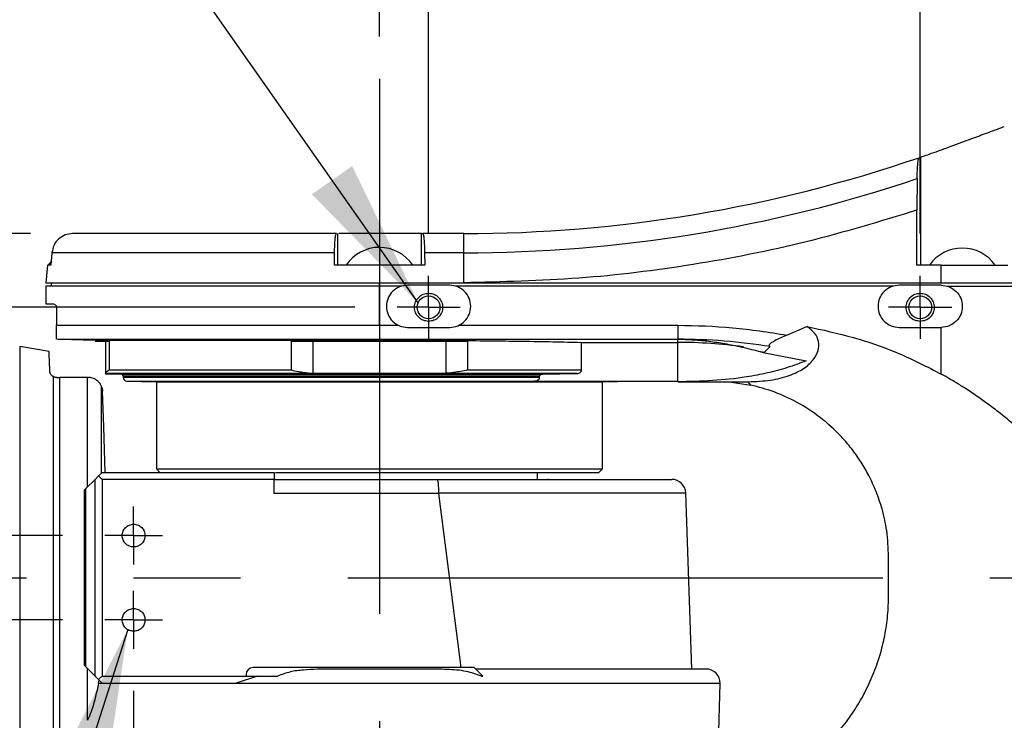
# Model space of a CAD drawing. Extents: x 0 to 841, y 0 to 594.
# Tile 61 of 142: x 205 to 228, y 521 to 537. Entities that reach past the tile are written whole.
import ezdxf

# ---------------------------------------------------------------- set-up
doc = ezdxf.new("R2010")
doc.units = 0
doc.linetypes.add('CENTERX2', pattern=[20.32, 12.7, -2.54, 2.54, -2.54])
doc.layers.get('0').update_dxf_attribs({"linetype": 'CONTINUOUS'})
doc.styles.add('SLDTEXTSTYLE0', font='TXT', dxfattribs={"width": 0.75})
doc.styles.add('SLDTEXTSTYLE3', font='TXT', dxfattribs={"width": 0.6875})
doc.dimstyles.new('SLDDIMSTYLE0', dxfattribs={"dimtxt": 3.5, "dimasz": 3.556, "dimexe": 0, "dimexo": 0.0625, "dimgap": 0.875, "dimtad": 1, "dimlfac": 6, "dimrnd": 1e-09, "dimzin": 12, "dimtxsty": 'SLDTEXTSTYLE0', "dimsah": 1, "dimcen": 0.09, "dimazin": 3, "dimtfac": 1, "dimtmove": 0, "dimatfit": 3, "dimtolj": 1, "dimtzin": 12})
doc.dimstyles.new('SLDDIMSTYLE1', dxfattribs={"dimtxt": 3.5, "dimasz": 3.556, "dimexe": 0, "dimexo": 0.0625, "dimgap": 0.875, "dimtad": 1, "dimdec": 1, "dimlfac": 6, "dimrnd": 1e-09, "dimzin": 12, "dimtxsty": 'SLDTEXTSTYLE0', "dimsah": 1, "dimcen": 0.09, "dimazin": 3, "dimtfac": 1, "dimtdec": 1, "dimtofl": 0, "dimtmove": 0, "dimatfit": 3, "dimtolj": 1, "dimtzin": 12})
doc.dimstyles.new('SLDDIMSTYLE17', dxfattribs={"dimtxt": 3.5, "dimasz": 3.556, "dimexe": 0, "dimexo": 0.0625, "dimgap": 0.875, "dimtad": 1, "dimlfac": 2.5, "dimrnd": 1e-09, "dimzin": 12, "dimtxsty": 'SLDTEXTSTYLE0', "dimblk1": 'NONE', "dimblk2": 'NONE', "dimsah": 1, "dimcen": 0, "dimazin": 3, "dimtol": 1, "dimtp": 0.012, "dimtfac": 1, "dimtdec": 3, "dimtmove": 0, "dimatfit": 3, "dimtolj": 1})
doc.dimstyles.new('SLDDIMSTYLE18', dxfattribs={"dimtxt": 3.5, "dimasz": 3.556, "dimexe": 0, "dimexo": 0.0625, "dimgap": 0.875, "dimtad": 1, "dimlfac": 2.5, "dimrnd": 1e-09, "dimzin": 12, "dimtxsty": 'SLDTEXTSTYLE0', "dimblk1": 'NONE', "dimblk2": 'NONE', "dimsah": 1, "dimcen": 0, "dimazin": 3, "dimtol": 1, "dimtp": 0.01, "dimtfac": 1, "dimtmove": 0, "dimatfit": 3, "dimtolj": 1})
doc.dimstyles.new('SLDDIMSTYLE2', dxfattribs={"dimtxt": 3.5, "dimasz": 3.556, "dimexe": 0, "dimexo": 0.0625, "dimgap": 0.875, "dimtad": 1, "dimlfac": 6, "dimrnd": 1e-09, "dimzin": 12, "dimtxsty": 'SLDTEXTSTYLE0', "dimsah": 1, "dimcen": 0.09, "dimazin": 3, "dimtfac": 1, "dimtofl": 0, "dimtmove": 0, "dimatfit": 3, "dimtolj": 1, "dimtzin": 12})
doc.dimstyles.new('SLDDIMSTYLE8', dxfattribs={"dimtxt": 0, "dimasz": 3.556, "dimexe": 0, "dimexo": 0.0625, "dimgap": 0, "dimtad": 0, "dimtih": 1, "dimtoh": 1, "dimdec": 0, "dimrnd": 1e-09, "dimzin": 0, "dimtxsty": 'STANDARD', "dimsah": 1, "dimcen": 0.09, "dimazin": 3, "dimtfac": 3.556, "dimtdec": 0, "dimtofl": 0, "dimtmove": 0, "dimatfit": 3, "dimtolj": 1, "dimtzin": 0})

# ---------------------------------------------------------------- blocks, each defined once
blk = doc.blocks.new('_D_30')
at = {"color": 7, "linetype": 'CONTINUOUS'}
for p, q in [((194.289, 524.919), (194.289, 535.426)), ((205.784, 524.919), (193.289, 524.919)), ((194.289, 523.919), (194.289, 524.919)), ((194.289, 523.919), (194.289, 517.569))]:
    blk.add_line(p, q, dxfattribs=at)
for points in [[(194.289, 524.919), (194.67, 528.475), (193.908, 528.475)], [(194.289, 523.919), (193.908, 520.363), (194.67, 520.363)]]:
    blk.add_solid(points, dxfattribs=at)
at = {"color": 7, "linetype": 'CONTINUOUS', "insert": (189.777, 532.839, 0.017), "char_height": 3.5, "attachment_point": 1, "rotation": 90, "style": 'SLDTEXTSTYLE0'}
blk.add_mtext('6', dxfattribs=at)
blk = doc.blocks.new('_D_31')
at = {"color": 7, "linetype": 'CONTINUOUS'}
for p, q in [((185.346, 530.336), (185.346, 541.691)), ((212.721, 530.336), (184.346, 530.336)), ((185.346, 523.919), (185.346, 530.336)), ((191.231, 523.919), (184.346, 523.919))]:
    blk.add_line(p, q, dxfattribs=at)
for points in [[(185.346, 530.336), (184.965, 526.78), (185.727, 526.78)], [(185.346, 523.919), (185.727, 527.475), (184.965, 527.475)]]:
    blk.add_solid(points, dxfattribs=at)
at = {"color": 7, "linetype": 'CONTINUOUS', "insert": (180.835, 532.639, 0.017), "char_height": 3.5, "attachment_point": 1, "rotation": 90, "style": 'SLDTEXTSTYLE0'}
blk.add_mtext('38.5', dxfattribs=at)
blk = doc.blocks.new('_D_32')
at = {"color": 7, "linetype": 'CONTINUOUS'}
for p, q in [((207.471, 521.232), (207.471, 505.468)), ((213.304, 511.835), (213.304, 505.468)), ((207.471, 506.468), (213.304, 506.468))]:
    blk.add_line(p, q, dxfattribs=at)
for points in [[(207.471, 506.468), (211.027, 506.087), (211.027, 506.849)], [(213.304, 506.468), (209.748, 506.849), (209.748, 506.087)]]:
    blk.add_solid(points, dxfattribs=at)
at = {"color": 7, "linetype": 'CONTINUOUS', "insert": (207.913, 510.979, 0.017), "char_height": 3.5, "attachment_point": 1, "style": 'SLDTEXTSTYLE0'}
blk.add_mtext('35', dxfattribs=at)
blk = doc.blocks.new('_D_33')
at = {"color": 7, "linetype": 'CONTINUOUS'}
for p, q in [((213.304, 536.759), (213.304, 546.144)), ((214.471, 532.086), (214.471, 546.144)), ((213.304, 545.144), (207.162, 545.144)), ((214.471, 545.144), (213.304, 545.144)), ((214.471, 545.144), (220.821, 545.144))]:
    blk.add_line(p, q, dxfattribs=at)
for points in [[(213.304, 545.144), (209.748, 545.525), (209.748, 544.763)], [(214.471, 545.144), (218.027, 544.763), (218.027, 545.525)]]:
    blk.add_solid(points, dxfattribs=at)
at = {"color": 7, "linetype": 'CONTINUOUS', "insert": (207.162, 549.655, 0.017), "char_height": 3.5, "attachment_point": 1, "style": 'SLDTEXTSTYLE0'}
blk.add_mtext('7', dxfattribs=at)
blk = doc.blocks.new('_D_34')
at = {"color": 7, "linetype": 'CONTINUOUS'}
for p, q in [((213.304, 536.759), (213.304, 552.92)), ((255.471, 529.002), (255.471, 552.92)), ((213.304, 551.92), (255.471, 551.92))]:
    blk.add_line(p, q, dxfattribs=at)
for points in [[(213.304, 551.92), (216.86, 551.539), (216.86, 552.301)], [(255.471, 551.92), (251.915, 552.301), (251.915, 551.539)]]:
    blk.add_solid(points, dxfattribs=at)
at = {"color": 7, "linetype": 'CONTINUOUS', "insert": (234.668, 556.432, 0.017), "char_height": 3.5, "attachment_point": 1, "style": 'SLDTEXTSTYLE0'}
blk.add_mtext('253', dxfattribs=at)
blk = doc.blocks.new('_D_35')
at = {"color": 7, "linetype": 'CONTINUOUS'}
for p, q in [((283.015, 527.252), (283.015, 539.287)), ((288.721, 527.252), (282.015, 527.252)), ((283.015, 527.252), (283.015, 523.919)), ((283.015, 523.919), (283.015, 517.569))]:
    blk.add_line(p, q, dxfattribs=at)
for points in [[(283.015, 527.252), (283.396, 530.808), (282.634, 530.808)], [(283.015, 523.919), (282.634, 520.363), (283.396, 520.363)]]:
    blk.add_solid(points, dxfattribs=at)
at = {"color": 7, "linetype": 'CONTINUOUS', "insert": (278.504, 534.115, 0.017), "char_height": 3.5, "attachment_point": 1, "rotation": 90, "style": 'SLDTEXTSTYLE0'}
blk.add_mtext('20', dxfattribs=at)
blk = doc.blocks.new('_D_38')
at = {"color": 7, "linetype": 'CONTINUOUS'}
for p, q in [((180.258, 524.919), (180.258, 536.719)), ((205.784, 524.919), (179.258, 524.919)), ((180.258, 524.919), (180.258, 522.919)), ((205.784, 522.919), (179.258, 522.919)), ((180.258, 522.919), (180.258, 516.569))]:
    blk.add_line(p, q, dxfattribs=at)
for points in [[(180.258, 524.919), (180.639, 528.475), (179.877, 528.475)], [(180.258, 522.919), (179.877, 519.363), (180.639, 519.363)]]:
    blk.add_solid(points, dxfattribs=at)
at = {"color": 7, "linetype": 'CONTINUOUS', "insert": (175.746, 531.546, -101.859), "char_height": 3.5, "attachment_point": 1, "rotation": 90, "style": 'SLDTEXTSTYLE0'}
blk.add_mtext('12', dxfattribs=at)
blk = doc.blocks.new('_D_39')
at = {"color": 7, "linetype": 'CONTINUOUS'}
for p, q in [((212.721, 530.336), (170.638, 530.336)), ((171.638, 530.336), (171.638, 517.502)), ((212.721, 517.502), (170.638, 517.502))]:
    blk.add_line(p, q, dxfattribs=at)
for points in [[(171.638, 530.336), (171.257, 526.78), (172.019, 526.78)], [(171.638, 517.502), (172.019, 521.058), (171.257, 521.058)]]:
    blk.add_solid(points, dxfattribs=at)
at = {"color": 7, "linetype": 'CONTINUOUS', "insert": (167.126, 521.799, -101.859), "char_height": 3.5, "attachment_point": 1, "rotation": 90, "style": 'SLDTEXTSTYLE0'}
blk.add_mtext('77', dxfattribs=at)
blk = doc.blocks.new('_D_40')
at = {"color": 7, "linetype": 'CONTINUOUS'}
for p, q in [((205.023, 532.086), (165.638, 532.086)), ((166.638, 532.086), (166.638, 515.752)), ((205.023, 515.752), (165.638, 515.752))]:
    blk.add_line(p, q, dxfattribs=at)
for points in [[(166.638, 532.086), (166.257, 528.53), (167.019, 528.53)], [(166.638, 515.752), (167.019, 519.308), (166.257, 519.308)]]:
    blk.add_solid(points, dxfattribs=at)
at = {"color": 7, "linetype": 'CONTINUOUS', "insert": (162.126, 521.799, -101.859), "char_height": 3.5, "attachment_point": 1, "rotation": 90, "style": 'SLDTEXTSTYLE0'}
blk.add_mtext('98', dxfattribs=at)
blk = doc.blocks.new('_D_41')
at = {"color": 7, "linetype": 'CONTINUOUS'}
for p, q in [((214.471, 532.086), (214.471, 546.144)), ((226.138, 532.086), (226.138, 546.144)), ((214.471, 545.144), (226.138, 545.144))]:
    blk.add_line(p, q, dxfattribs=at)
for points in [[(214.471, 545.144), (218.027, 544.763), (218.027, 545.525)], [(226.138, 545.144), (222.582, 545.525), (222.582, 544.763)]]:
    blk.add_solid(points, dxfattribs=at)
at = {"color": 7, "linetype": 'CONTINUOUS', "insert": (217.98, 549.655, -101.859), "char_height": 3.5, "attachment_point": 1, "style": 'SLDTEXTSTYLE0'}
blk.add_mtext('70', dxfattribs=at)
blk = doc.blocks.new('_D_42')
at = {"color": 7, "linetype": 'CONTINUOUS'}
for p, q in [((226.138, 532.086), (226.138, 546.144)), ((239.971, 532.086), (239.971, 546.144)), ((226.138, 545.144), (239.971, 545.144))]:
    blk.add_line(p, q, dxfattribs=at)
for points in [[(226.138, 545.144), (229.694, 544.763), (229.694, 545.525)], [(239.971, 545.144), (236.415, 545.525), (236.415, 544.763)]]:
    blk.add_solid(points, dxfattribs=at)
at = {"color": 7, "linetype": 'CONTINUOUS', "insert": (231.072, 549.655, -101.859), "char_height": 3.5, "attachment_point": 1, "style": 'SLDTEXTSTYLE0'}
blk.add_mtext('83', dxfattribs=at)
blk = doc.blocks.new('SW_CENTERMARKSYMBOL_8')
at = {"color": 0, "linetype": 'CONTINUOUS'}
for p, q in [((0, 0.417), (0, 0.687)), ((0, 0), (0, 0.417)), ((-0.417, 0), (-0.687, 0)), ((0, 0), (-0.417, 0)), ((0, 0), (0, -0.417)), ((0, 0), (0.417, 0)), ((0.417, 0), (0.687, 0)), ((0, -0.417), (0, -0.687))]:
    blk.add_line(p, q, dxfattribs=at)
blk = doc.blocks.new('SW_CENTERMARKSYMBOL_9')
at = {"color": 0, "linetype": 'CONTINUOUS'}
for p, q in [((0, 0.417), (0, 0.687)), ((0, 0), (0, 0.417)), ((-0.417, 0), (-0.687, 0)), ((0, 0), (-0.417, 0)), ((0, 0), (0, -0.417)), ((0, 0), (0.417, 0)), ((0.417, 0), (0.687, 0)), ((0, -0.417), (0, -0.687))]:
    blk.add_line(p, q, dxfattribs=at)
blk = doc.blocks.new('SW_CENTERMARKSYMBOL_11')
at = {"color": 0, "linetype": 'CONTINUOUS'}
for p, q in [((0, 0.417), (0, 0.75)), ((0, 0), (0, 0.417)), ((-0.417, 0), (-0.75, 0)), ((0, 0), (-0.417, 0)), ((0, 0), (0, -0.417)), ((0, 0), (0.417, 0)), ((0.417, 0), (0.75, 0)), ((0, -0.417), (0, -0.75))]:
    blk.add_line(p, q, dxfattribs=at)
blk = doc.blocks.new('SW_CENTERMARKSYMBOL_22')
at = {"color": 0, "linetype": 'CONTINUOUS'}
for p, q in [((0, 0.417), (0, 0.75)), ((0, 0), (0, 0.417)), ((-0.417, 0), (-0.75, 0)), ((0, 0), (-0.417, 0)), ((0, 0), (0, -0.417)), ((0, 0), (0.417, 0)), ((0.417, 0), (0.75, 0)), ((0, -0.417), (0, -0.75))]:
    blk.add_line(p, q, dxfattribs=at)
blk = doc.blocks.new('_D_71')
at = {"color": 7, "linetype": 'CONTINUOUS'}
for centre, start, end in [((561.062, 536.749), 153.4349, 206.5651), ((557.426, 536.749), 333.4349, 26.5651)]:
    blk.add_arc(centre, 10.12, start, end, dxfattribs=at)
at = {"color": 7, "linetype": 'CONTINUOUS', "char_height": 3.5, "attachment_point": 1}
for s, insert, style in [('0.012', (554.839, 541.26, -108.66), 'SLDTEXTSTYLE0'), ('+', (552.01, 541.26, -108.66), 'SLDTEXTSTYLE0'), ('depth 4', (568.858, 536.788, -108.66), 'SLDTEXTSTYLE0'), ('%%c', (534.716, 536.735, -108.66), 'SLDTEXTSTYLE0'), ('4 H7', (539.995, 536.788, -108.66), 'SLDTEXTSTYLE3'), ('0', (554.839, 536.735, -108.66), 'SLDTEXTSTYLE0')]:
    blk.add_mtext(s, dxfattribs=dict(at, insert=insert, style=style))
blk = doc.blocks.new('_NONE')
blk = doc.blocks.new('_D_72')
at = {"color": 7, "linetype": 'CONTINUOUS'}
for centre, start, end in [((561.427, 563.816), 153.4349, 206.5651), ((555.205, 563.816), 333.4349, 26.5651)]:
    blk.add_arc(centre, 10.12, start, end, dxfattribs=at)
at = {"color": 7, "linetype": 'CONTINUOUS', "char_height": 3.5, "attachment_point": 1}
for s, insert, style in [('0.01', (555.205, 568.328, -108.66), 'SLDTEXTSTYLE0'), ('+', (552.375, 568.328, -108.66), 'SLDTEXTSTYLE0'), ('depth 5', (566.637, 563.855, -108.66), 'SLDTEXTSTYLE0'), ('2x', (530.254, 563.855, -108.66), 'SLDTEXTSTYLE0'), ('%%c', (535.081, 563.802, -108.66), 'SLDTEXTSTYLE0'), ('3 H7', (540.36, 563.855, -108.66), 'SLDTEXTSTYLE3'), ('0', (555.205, 563.802, -108.66), 'SLDTEXTSTYLE0')]:
    blk.add_mtext(s, dxfattribs=dict(at, insert=insert, style=style))

msp = doc.modelspace()

# ---------------------------------------------------------------- linework, layer by layer
at = {"color": 7, "linetype": 'CENTERX2'}
for p, q in [((213.3044, 535.7587), (213.3044, 512.8352)), ((192.2305, 523.919), (397.7378, 523.919))]:
    msp.add_line(p, q, dxfattribs=at)
at = {"color": 7, "linetype": 'CONTINUOUS'}
for p, q in [((226.11, 533.8857), (226.1415, 533.8965)), ((226.1415, 533.8965), (226.1415, 531.3357)), ((226.0664, 533.3889), (226.061, 532.6387)), ((226.061, 531.3357), (226.061, 532.6387)), ((212.3082, 532.0857), (212.3082, 531.3357)), ((214.3006, 531.3357), (214.3006, 532.0857)), ((214.3006, 532.0857), (214.3321, 532.0857)), ((215.3044, 532.0857), (214.3321, 532.0857)), ((215.3044, 531.6292), (215.3044, 532.0857)), ((205.5326, 531.6292), (205.5073, 531.3357)), ((212.2394, 531.6292), (205.5326, 531.6292)), ((212.2372, 531.3357), (212.2394, 531.6292)), ((214.3757, 531.6292), (214.3779, 531.3357)), ((215.3044, 531.6292), (214.3757, 531.6292)), ((215.3044, 530.919), (215.3044, 531.6292)), ((205.514, 531.4254), (205.4431, 531.3362)), ((205.4242, 531.3357), (205.3877, 530.9184)), ((205.5073, 531.3357), (205.4242, 531.3357)), ((213.3044, 531.3357), (212.2372, 531.3357)), ((213.3044, 531.3357), (213.3044, 530.919)), ((214.3779, 531.3357), (213.3044, 531.3357)), ((226.6377, 531.3357), (226.061, 531.3357)), ((226.6377, 531.3357), (228.221, 531.3357)), ((226.6377, 530.919), (226.6377, 531.3357)), ((205.5172, 530.9195), (205.5172, 530.8351)), ((213.3044, 530.919), (215.3044, 530.919)), ((213.3044, 530.8357), (213.3044, 530.919)), ((215.3044, 530.919), (226.6377, 530.919)), ((205.3877, 530.8362), (205.3877, 530.419)), ((213.3044, 529.9104), (213.3044, 530.8357)), ((213.8212, 530.8357), (213.3044, 530.8357)), ((214.9711, 530.8587), (213.9711, 530.8587)), ((225.4878, 530.8357), (215.121, 530.8357)), ((226.6377, 530.8587), (225.6377, 530.8587)), ((205.6377, 530.3357), (205.6377, 529.9104)), ((205.6377, 529.9104), (213.3044, 529.9104)), ((213.3044, 529.9104), (213.3044, 529.5772)), ((213.3044, 529.9104), (213.7496, 529.9104)), ((213.9711, 529.8587), (214.9711, 529.8587)), ((215.1925, 529.9104), (220.3877, 529.9104)), ((220.3877, 529.9104), (220.3877, 529.5772)), ((222.9733, 529.6751), (223.4485, 529.8811)), ((225.6377, 529.8587), (226.6377, 529.8587)), ((226.6377, 528.752), (226.6377, 529.8587)), ((205.7123, 529.5772), (206.5544, 529.5551)), ((206.5544, 529.5551), (213.3044, 529.5551)), ((206.8044, 529.5357), (206.8044, 528.7674)), ((206.8864, 529.5357), (206.8864, 528.8479)), ((211.2136, 528.8479), (211.2136, 529.5357)), ((211.7299, 528.7674), (211.7299, 529.5357)), ((213.3044, 529.5772), (220.3877, 529.5772)), ((213.3044, 529.5772), (213.3044, 529.5551)), ((214.8789, 529.5357), (214.8789, 528.7674)), ((215.3952, 529.5357), (215.3952, 528.8479)), ((218.1002, 529.5027), (220.3877, 529.5027)), ((218.1002, 528.8479), (218.1002, 529.5027)), ((220.3877, 529.5027), (220.3877, 529.5772)), ((220.3877, 528.5864), (220.3877, 529.5027)), ((205.4641, 529.2829), (204.7667, 529.4059)), ((222.3029, 529.2947), (222.413, 529.2638)), ((222.3029, 529.2947), (222.4455, 529.274)), ((222.4455, 529.274), (222.413, 529.2638)), ((222.5811, 529.4042), (222.4455, 529.274)), ((222.413, 529.2638), (223.4331, 529.0641)), ((206.8864, 528.8479), (211.2136, 528.8479)), ((215.3952, 528.8479), (218.1002, 528.8479)), ((205.5659, 519.0067), (205.5659, 528.6898)), ((205.6465, 528.669), (205.7106, 528.669)), ((205.7106, 528.669), (205.7106, 519.264)), ((206.3779, 528.669), (205.7106, 528.669)), ((206.3779, 526.0759), (206.3779, 528.669)), ((206.3779, 528.669), (206.398, 528.669)), ((206.8044, 528.7646), (206.8044, 528.7599)), ((211.8126, 528.7646), (206.8044, 528.7646)), ((206.8044, 528.7599), (207.1725, 528.7496)), ((207.2211, 528.6996), (207.2211, 528.6696)), ((207.3021, 528.5863), (208.0127, 528.5665)), ((211.8126, 528.7646), (211.7299, 528.7674)), ((214.7962, 528.7646), (211.8126, 528.7646)), ((214.8789, 528.7674), (214.7962, 528.7646)), ((217.9855, 528.7646), (214.7962, 528.7646)), ((216.9766, 528.5864), (220.3877, 528.5864)), ((217.105, 528.6696), (217.105, 528.6996)), ((217.1823, 528.7496), (217.9855, 528.7646)), ((218.5961, 528.5665), (219.3067, 528.5863)), ((220.3877, 528.5691), (220.3877, 528.5864)), ((220.3877, 528.5691), (220.3877, 528.569)), ((220.3877, 528.569), (221.6013, 528.569)), ((221.6013, 528.569), (222.0561, 528.569)), ((221.6013, 528.569), (222.1204, 528.4882)), ((222.1204, 528.4882), (222.0561, 528.569)), ((206.711, 526.409), (206.711, 528.4502)), ((206.7606, 527.503), (206.7311, 528.3473)), ((208.0127, 528.5665), (208.0127, 526.5023)), ((208.0127, 528.5665), (218.5961, 528.5665)), ((218.5961, 526.5023), (218.5961, 528.5665)), ((206.7988, 526.419), (206.7609, 527.503)), ((208.0127, 526.5023), (208.0961, 526.419)), ((208.0127, 526.5023), (218.5961, 526.5023)), ((218.5124, 526.4186), (218.5961, 526.5023)), ((206.3377, 526.0357), (206.5544, 526.2523)), ((206.6377, 526.3357), (206.5544, 526.2523)), ((206.5544, 521.5857), (206.5544, 526.2523)), ((206.6377, 526.3357), (206.7211, 526.419)), ((206.7211, 526.2523), (206.6377, 526.3357)), ((206.7211, 526.419), (210.8061, 526.419)), ((206.7211, 526.2523), (206.7211, 521.5857)), ((210.8061, 526.2523), (206.7211, 526.2523)), ((210.7897, 526.2523), (214.6183, 526.2523)), ((210.8061, 526.419), (210.8061, 526.2523)), ((210.8061, 526.2523), (214.6734, 526.2523)), ((210.8061, 525.919), (210.8061, 526.2523)), ((217.0544, 526.2687), (217.0544, 526.419)), ((217.3044, 526.2523), (217.3044, 526.2693)), ((206.3044, 526.0023), (206.3377, 526.0357)), ((206.3044, 521.8357), (206.3044, 526.0023)), ((206.3377, 521.8023), (206.3377, 526.0357)), ((214.7156, 525.919), (210.8061, 525.919)), ((214.7147, 525.9306), (214.7156, 525.919)), ((215.2434, 521.7857), (214.7156, 525.919)), ((220.7211, 521.7523), (220.5751, 525.9306)), ((225.3884, 523.919), (225.3884, 524.4191)), ((225.3884, 523.5042), (225.3884, 523.919)), ((206.3377, 521.8023), (206.3044, 521.8357)), ((206.3779, 520.5361), (206.3779, 521.7621)), ((206.5544, 521.5857), (206.6377, 521.5023)), ((206.6377, 521.5023), (206.7211, 521.5857)), ((206.7211, 521.5857), (210.1377, 521.5857)), ((210.4099, 521.5857), (209.9029, 521.419)), ((210.1377, 521.619), (210.1377, 521.5857)), ((210.1377, 521.5857), (210.8856, 521.5857)), ((215.5544, 521.7857), (210.3044, 521.7857)), ((215.7544, 521.5857), (215.5544, 521.7857)), ((215.7231, 521.5857), (215.7544, 521.5857)), ((206.7211, 521.419), (206.6377, 521.5023)), ((206.7211, 521.419), (209.9029, 521.419)), ((221.3229, 518.9189), (221.3881, 521.4103))]:
    msp.add_line(p, q, dxfattribs=at)
at = {"color": 8, "linetype": 'CONTINUOUS'}
for p, q in [((205.7123, 529.5772), (213.3044, 529.5772)), ((204.7667, 529.4059), (204.7667, 518.4321)), ((207.1725, 528.7496), (217.1823, 528.7496)), ((217.105, 528.6996), (207.2211, 528.6996)), ((217.105, 528.6696), (207.2211, 528.6696)), ((207.3021, 528.5863), (219.3067, 528.5863)), ((214.7147, 525.9306), (220.5751, 525.9306)), ((221.3881, 521.4103), (206.6353, 521.4103))]:
    msp.add_line(p, q, dxfattribs=at)
at = {"color": 7, "linetype": 'CONTINUOUS'}
for points in [[(205.4799, 528.8298), (205.4723, 529.0501), (205.4671, 529.1987), (205.4644, 529.2736), (205.4641, 529.2829)], [(206.5544, 521.5857), (206.4465, 521.6935), (206.3377, 521.8023)]]:
    msp.add_lwpolyline(points, dxfattribs=at)
for centre in [(214.4711, 530.3357), (226.1377, 530.3357)]:
    msp.add_circle(centre, 0.2702, dxfattribs=at)
for centre, radius, start, end in [((215.3044, 565.419), 33.3333, 270, 288.91521), ((215.3044, 565.419), 33.7898, 270, 288.57225), ((213.3044, 530.8078), 0.95, 90, 146.22098), ((213.3044, 530.8078), 0.95, 33.73794, 90), ((227.1377, 530.7912), 0.95, 90, 144.99628), ((227.1377, 530.7912), 0.95, 34.96014, 90), ((205.7211, 529.9104), 0.3333, 255.50528, 268.5), ((220.3877, 515.5857), 13.9915, 80.98099, 90), ((220.399, 518.2373), 11.2655, 82.13544, 90.05745), ((207.1711, 528.6996), 0.05, 0, 88.4), ((207.3044, 528.6696), 0.0833, 180, 268.4), ((220.242, 525.919), 0.3333, 2, 90), ((210.3044, 521.619), 0.1667, 90, 180), ((221.0549, 521.419), 0.3333, 358.5, 90)]:
    msp.add_arc(centre, radius, start, end, dxfattribs=at)
for points, knots in [([(226.8689, 534.156), (226.9534, 534.1873), (227.1094, 534.245), (227.3978, 534.3517), (227.7117, 534.4678), (227.9537, 534.5573), (228.092, 534.6085), (228.1191, 534.6185), (228.1339, 534.624)], [0, 0, 0, 0, 0.1504088, 0.277923, 0.5050933, 0.7286808, 0.8524431, 1, 1, 1, 1]), ([(226.1415, 533.8965), (226.1584, 533.9023), (226.1929, 533.9141), (226.3504, 533.9689), (226.5761, 534.0487), (226.767, 534.1187), (226.8689, 534.156)], [0, 0, 0, 0, 0.23615085, 0.48213811, 0.72353603, 1, 1, 1, 1]), ([(226.0664, 533.3889), (226.0675, 533.4552), (226.0697, 533.5867), (226.0801, 533.7477), (226.094, 533.8596), (226.1048, 533.8771), (226.11, 533.8857)], [0, 0, 0, 0, 0.26092551, 0.51789169, 0.76437362, 1, 1, 1, 1]), ([(226.061, 532.6387), (225.1883, 532.3741), (223.4431, 531.8449), (220.7559, 531.321), (218.0393, 530.981), (216.216, 530.9397), (215.3044, 530.919)], [0, 0, 0, 0, 0.25, 0.5000001, 0.7500001, 1, 1, 1, 1]), ([(206.0233, 532.0857), (205.9624, 532.079), (205.8404, 532.0656), (205.6835, 531.9619), (205.5682, 531.8123), (205.5444, 531.6902), (205.5326, 531.6292)], [0, 0, 0, 0, 0.2500463, 0.5003486, 0.7503182, 1, 1, 1, 1]), ([(212.2829, 532.0857), (212.0352, 532.0857), (211.5347, 532.0857), (210.7986, 532.0857), (209.9499, 532.0857), (209.0242, 532.0857), (208.193, 532.0857), (207.5572, 532.0857), (207.0841, 532.0857), (206.6299, 532.0857), (206.2373, 532.0857), (206.0937, 532.0857), (206.0233, 532.0857)], [0, 0, 0, 0, 0.0795395, 0.1607129, 0.2434261, 0.3708263, 0.4999877, 0.5861251, 0.6717428, 0.7567129, 0.8807318, 1, 1, 1, 1]), ([(212.2394, 531.6292), (212.2405, 531.6903), (212.2426, 531.8124), (212.2528, 531.9619), (212.2667, 532.0656), (212.2775, 532.079), (212.2829, 532.0857)], [0, 0, 0, 0, 0.24980281, 0.49979472, 0.74969044, 1, 1, 1, 1]), ([(214.3006, 532.0857), (214.2765, 532.0857), (214.2283, 532.0857), (213.994, 532.0857), (213.6756, 532.0857), (213.3045, 532.0857), (212.9328, 532.0857), (212.6161, 532.0857), (212.3991, 532.0857), (212.3554, 532.0857), (212.3374, 532.0857)], [0, 0, 0, 0, 0.129767, 0.2595287, 0.3892917, 0.519054, 0.6488197, 0.7785864, 0.9083459, 1, 1, 1, 1]), ([(214.3321, 532.0857), (214.3379, 532.078), (214.3487, 532.0638), (214.3626, 531.9576), (214.3725, 531.8107), (214.3747, 531.6885), (214.3757, 531.6292)], [0, 0, 0, 0, 0.2676533, 0.5002076, 0.7578463, 1, 1, 1, 1]), ([(205.3877, 530.919), (205.4008, 530.919), (205.4269, 530.919), (205.6372, 530.919), (205.969, 530.919), (206.4289, 530.919), (207.0057, 530.919), (207.6905, 530.919), (208.4712, 530.919), (209.3347, 530.919), (210.2662, 530.919), (211.2495, 530.919), (212.2681, 530.919), (212.959, 530.919), (213.3044, 530.919)], [0, 0, 0, 0, 0.0833344, 0.1666671, 0.2500005, 0.3333341, 0.4166676, 0.5, 0.5833335, 0.666667, 0.7500002, 0.8333338, 0.9166664, 1, 1, 1, 1]), ([(226.6377, 530.919), (227.2256, 530.919), (228.4013, 530.919), (230.149, 530.919), (231.2776, 530.919), (231.8419, 530.919)], [0, 0, 0, 0, 0.3333329, 0.6666661, 1, 1, 1, 1]), ([(213.3044, 530.8357), (212.959, 530.8357), (212.2681, 530.8357), (211.2495, 530.8357), (210.2662, 530.8357), (209.3347, 530.8357), (208.4712, 530.8357), (207.6905, 530.8357), (207.0057, 530.8357), (206.4289, 530.8357), (205.969, 530.8357), (205.6372, 530.8357), (205.4269, 530.8357), (205.4008, 530.8357), (205.3877, 530.8357)], [0, 0, 0, 0, 0.0833336, 0.1666662, 0.2499998, 0.333333, 0.4166665, 0.5, 0.5833324, 0.6666659, 0.7499995, 0.8333329, 0.9166656, 1, 1, 1, 1]), ([(213.9711, 530.8587), (213.9056, 530.8511), (213.7747, 530.8361), (213.6083, 530.7205), (213.4971, 530.5552), (213.458, 530.3587), (213.4971, 530.1621), (213.6083, 529.9968), (213.7747, 529.8812), (213.9056, 529.8662), (213.9711, 529.8587)], [0, 0, 0, 0, 0.1249989, 0.2499998, 0.3750009, 0.4999999, 0.6249993, 0.7500004, 0.875001, 1, 1, 1, 1]), ([(214.9711, 529.8587), (215.0365, 529.8662), (215.1674, 529.8812), (215.3338, 529.9968), (215.445, 530.1621), (215.4841, 530.3587), (215.445, 530.5552), (215.3338, 530.7205), (215.1674, 530.8361), (215.0365, 530.8511), (214.9711, 530.8587)], [0, 0, 0, 0, 0.124999, 0.2499996, 0.3750007, 0.5000001, 0.6249991, 0.7500002, 0.8750011, 1, 1, 1, 1]), ([(225.6377, 530.8587), (225.5723, 530.8511), (225.4414, 530.8361), (225.275, 530.7205), (225.1638, 530.5552), (225.1247, 530.3587), (225.1638, 530.1621), (225.275, 529.9968), (225.4414, 529.8812), (225.5723, 529.8662), (225.6377, 529.8587)], [0, 0, 0, 0, 0.1249995, 0.2500009, 0.3749991, 0.4999999, 0.6250011, 0.7499992, 0.8750004, 1, 1, 1, 1]), ([(226.6377, 530.8587), (226.7032, 530.8511), (226.834, 530.8361), (227.0005, 530.7205), (227.1117, 530.5552), (227.1507, 530.3587), (227.1117, 530.1621), (227.0005, 529.9968), (226.834, 529.8812), (226.7032, 529.8662), (226.6377, 529.8587)], [0, 0, 0, 0, 0.1249989, 0.2499998, 0.3750009, 0.4999999, 0.6249993, 0.7500004, 0.875001, 1, 1, 1, 1]), ([(226.7876, 530.8357), (227.3587, 530.8357), (228.5007, 530.8357), (230.1974, 530.8357), (231.2937, 530.8357), (231.8419, 530.8357)], [0, 0, 0, 0, 0.3333335, 0.6666656, 1, 1, 1, 1]), ([(214.4711, 530.0023), (214.4274, 530.0073), (214.3402, 530.0174), (214.2292, 530.0944), (214.1551, 530.2046), (214.129, 530.3357), (214.1551, 530.4667), (214.2292, 530.5769), (214.3402, 530.654), (214.4274, 530.664), (214.4711, 530.669)], [0, 0, 0, 0, 0.1250013, 0.25000128, 0.37500143, 0.50000004, 0.62499807, 0.74999872, 0.8749987, 1, 1, 1, 1]), ([(214.4711, 530.669), (214.5147, 530.664), (214.6019, 530.654), (214.7129, 530.5769), (214.787, 530.4667), (214.8131, 530.3357), (214.787, 530.2046), (214.7129, 530.0944), (214.6019, 530.0174), (214.5147, 530.0073), (214.4711, 530.0023)], [0, 0, 0, 0, 0.1249943, 0.2499966, 0.3749996, 0.5, 0.6250009, 0.7500034, 0.8750057, 1, 1, 1, 1]), ([(226.1377, 530.0023), (226.0941, 530.0073), (226.0068, 530.0174), (225.8959, 530.0944), (225.8217, 530.2046), (225.7957, 530.3357), (225.8217, 530.4667), (225.8959, 530.5769), (226.0068, 530.654), (226.0941, 530.664), (226.1377, 530.669)], [0, 0, 0, 0, 0.1250013, 0.25000128, 0.37500143, 0.50000004, 0.62499807, 0.74999872, 0.8749987, 1, 1, 1, 1]), ([(226.1377, 530.669), (226.1814, 530.664), (226.2686, 530.654), (226.3796, 530.5769), (226.4537, 530.4667), (226.4797, 530.3357), (226.4537, 530.2046), (226.3796, 530.0944), (226.2686, 530.0174), (226.1814, 530.0073), (226.1377, 530.0023)], [0, 0, 0, 0, 0.1249943, 0.2499966, 0.3749996, 0.5, 0.6250009, 0.7500034, 0.8750057, 1, 1, 1, 1]), ([(205.3877, 530.419), (205.3947, 530.419), (205.4087, 530.419), (205.5058, 530.419), (205.5544, 530.419)], [0, 0, 0, 0, 0.4999977, 1, 1, 1, 1]), ([(205.5544, 530.419), (205.5657, 530.4179), (205.5841, 530.416), (205.608, 530.4009), (205.6213, 530.3861), (205.6279, 530.3754), (205.6323, 530.3659), (205.6356, 530.3557), (205.6375, 530.3441), (205.6376, 530.3384), (205.6377, 530.3357)], [0, 0, 0, 0, 0.413587, 0.6731876, 0.8000666, 0.8520428, 0.8967917, 0.9563542, 0.9792849, 1, 1, 1, 1]), ([(205.6377, 529.5876), (205.6377, 529.5887), (205.6377, 529.5903), (205.6377, 529.634), (205.6377, 529.6921), (205.6377, 529.792), (205.6377, 529.8368), (205.6377, 529.8752), (205.6377, 529.8997), (205.6377, 529.9104)], [0, 0, 0, 0, 0.3988248, 0.642964, 0.8840353, 0.9350889, 0.9644403, 0.9844688, 1, 1, 1, 1]), ([(220.3877, 529.9104), (220.8213, 529.9006), (221.6885, 529.881), (222.5451, 529.7437), (222.9733, 529.6751)], [0, 0, 0, 0, 0.4999992, 1, 1, 1, 1]), ([(222.0561, 528.569), (222.2378, 528.5765), (222.5974, 528.5913), (223.0385, 528.7065), (223.382, 528.8742), (223.6131, 529.0811), (223.7317, 529.3035), (223.7397, 529.5218), (223.6531, 529.7233), (223.5162, 529.8289), (223.4485, 529.8811)], [0, 0, 0, 0, 0.1423485, 0.2816185, 0.416511, 0.5437584, 0.6651276, 0.7803406, 0.8913545, 1, 1, 1, 1]), ([(223.4485, 529.8811), (223.8197, 529.8005), (224.5613, 529.6394), (225.6349, 529.2661), (226.305, 528.9226), (226.6377, 528.752)], [0, 0, 0, 0, 0.3354055, 0.6700079, 1, 1, 1, 1]), ([(206.5544, 529.5357), (206.5685, 529.5357), (206.5967, 529.5357), (206.7898, 529.5357), (206.8864, 529.5357)], [0, 0, 0, 0, 0.5000035, 1, 1, 1, 1]), ([(211.2136, 529.5357), (211.5555, 529.5357), (212.2394, 529.5357), (213.3044, 529.5357), (214.3694, 529.5357), (215.0533, 529.5357), (215.3952, 529.5357)], [0, 0, 0, 0, 0.2499991, 0.5, 0.7500009, 1, 1, 1, 1]), ([(213.3044, 529.5551), (213.5987, 529.5548), (214.1895, 529.5542), (215.0632, 529.5495), (215.9023, 529.5421), (216.6953, 529.5317), (217.4406, 529.5189), (217.8788, 529.5082), (218.1002, 529.5027)], [0, 0, 0, 0, 0.1655077, 0.332284, 0.4999979, 0.6628963, 0.8296802, 1, 1, 1, 1]), ([(220.3877, 529.5772), (220.5004, 529.5752), (220.7312, 529.5711), (221.0859, 529.5382), (221.4611, 529.4839), (221.8702, 529.4039), (222.1522, 529.3327), (222.3029, 529.2947)], [0, 0, 0, 0, 0.1723192, 0.3527331, 0.5462695, 0.7573549, 1, 1, 1, 1]), ([(222.9733, 529.6751), (222.8747, 529.6325), (222.7478, 529.5776), (222.6222, 529.5036), (222.576, 529.47), (222.5521, 529.4443), (222.546, 529.4255), (222.5551, 529.4113), (222.5722, 529.4066), (222.5811, 529.4042)], [0, 0, 0, 0, 0.4606665, 0.5929442, 0.7009795, 0.7759242, 0.8472057, 0.9201665, 1, 1, 1, 1]), ([(223.4331, 529.0641), (223.2843, 529.0083), (222.988, 528.897), (222.5126, 528.7724), (221.925, 528.6609), (221.2142, 528.5842), (220.6621, 528.5741), (220.3877, 528.5691)], [0, 0, 0, 0, 0.1643131, 0.3273791, 0.4912321, 0.7472151, 1, 1, 1, 1]), ([(205.5659, 528.6898), (205.5523, 528.6993), (205.5153, 528.725), (205.4876, 528.7752), (205.4827, 528.8101), (205.4799, 528.8298)], [0, 0, 0, 0, 0.2017905, 0.5482148, 1, 1, 1, 1]), ([(206.8864, 528.8479), (206.8701, 528.8366), (206.8403, 528.8159), (206.8174, 528.7914), (206.8061, 528.7754), (206.805, 528.7699), (206.8044, 528.7674)], [0, 0, 0, 0, 0.3315059, 0.6086232, 0.8147207, 1, 1, 1, 1]), ([(211.2136, 528.8479), (211.2689, 528.8366), (211.3705, 528.8159), (211.5112, 528.7914), (211.628, 528.7754), (211.6971, 528.7699), (211.7299, 528.7674)], [0, 0, 0, 0, 0.3315286, 0.6086864, 0.8147347, 1, 1, 1, 1]), ([(215.3952, 528.8479), (215.3398, 528.8366), (215.2383, 528.8159), (215.0976, 528.7914), (214.9808, 528.7754), (214.9116, 528.7699), (214.8789, 528.7674)], [0, 0, 0, 0, 0.3315094, 0.6086487, 0.8147161, 1, 1, 1, 1]), ([(217.9855, 528.7646), (218.0032, 528.7665), (218.0351, 528.7699), (218.0686, 528.7891), (218.0862, 528.8074), (218.0944, 528.8208), (218.0994, 528.8345), (218.0999, 528.8435), (218.1002, 528.8479)], [0, 0, 0, 0, 0.34042319, 0.61207616, 0.72273018, 0.82736312, 0.91428855, 1, 1, 1, 1]), ([(205.6465, 528.669), (205.6352, 528.6697), (205.6126, 528.671), (205.5851, 528.68), (205.5711, 528.6871), (205.5659, 528.6898)], [0, 0, 0, 0, 0.3849554, 0.7692176, 1, 1, 1, 1]), ([(206.711, 528.4502), (206.7103, 528.4523), (206.7089, 528.4562), (206.6973, 528.484), (206.6709, 528.5306), (206.6212, 528.5886), (206.5408, 528.6424), (206.4612, 528.6667), (206.4112, 528.6685), (206.398, 528.669)], [0, 0, 0, 0, 0.1417299, 0.2562252, 0.3707314, 0.5425822, 0.7210662, 0.9265126, 1, 1, 1, 1]), ([(216.9766, 528.5864), (216.9945, 528.5879), (217.0264, 528.5905), (217.0547, 528.6051), (217.0671, 528.6115)], [0, 0, 0, 0, 0.5608562, 1, 1, 1, 1]), ([(217.0671, 528.6115), (217.0732, 528.6159), (217.0848, 528.6242), (217.0968, 528.6395), (217.1038, 528.6548), (217.1046, 528.6647), (217.105, 528.6696)], [0, 0, 0, 0, 0.31152326, 0.59043743, 0.797811, 1, 1, 1, 1]), ([(217.1823, 528.7496), (217.1697, 528.7484), (217.1476, 528.7461), (217.1222, 528.7324), (217.1099, 528.7185), (217.1056, 528.7077), (217.1052, 528.7023), (217.105, 528.6996)], [0, 0, 0, 0, 0.3766351, 0.6573392, 0.8387584, 0.9198517, 1, 1, 1, 1]), ([(230.364, 523.919), (230.3561, 524.092), (230.3402, 524.4435), (230.2097, 524.9807), (229.9862, 525.5477), (229.6825, 526.0762), (229.3253, 526.5649), (228.9334, 527.0138), (228.5662, 527.3703), (228.2514, 527.6442), (228.0145, 527.8375), (227.7599, 528.0317), (227.4912, 528.2232), (227.2353, 528.3934), (226.9508, 528.5723), (226.756, 528.6841), (226.6377, 528.752)], [0, 0, 0, 0, 0.0811119, 0.1647255, 0.2582161, 0.36722, 0.451014, 0.5434105, 0.6478996, 0.6918228, 0.7397542, 0.7916996, 0.8423118, 0.8946618, 0.9359977, 1, 1, 1, 1]), ([(206.711, 528.4502), (206.7145, 528.44), (206.7199, 528.4238), (206.7248, 528.4019), (206.7274, 528.3874), (206.7287, 528.3773), (206.7296, 528.3702), (206.73, 528.365), (206.7304, 528.3612), (206.7306, 528.3583), (206.7307, 528.3561), (206.7308, 528.3544), (206.7309, 528.353), (206.7309, 528.3519), (206.731, 528.351), (206.731, 528.3503), (206.731, 528.3497), (206.7311, 528.3492), (206.7311, 528.3487), (206.7311, 528.3483), (206.7311, 528.3479), (206.7311, 528.3476), (206.7311, 528.3474), (206.7311, 528.3473)], [0, 0, 0, 0, 0.3560388, 0.5696721, 0.7124014, 0.8077641, 0.8714712, 0.9140289, 0.9424591, 0.9614676, 0.9741669, 0.9826602, 0.9883497, 0.9921596, 0.9947166, 0.9964251, 0.9975924, 0.9983796, 0.998915, 0.9994531, 0.9996769, 0.9998675, 1, 1, 1, 1]), ([(225.3884, 524.4191), (225.3797, 524.6247), (225.3635, 525.0065), (225.2482, 525.5243), (225.1007, 525.9607), (224.9306, 526.3312), (224.7345, 526.6709), (224.5184, 526.9766), (224.2052, 527.3443), (223.7803, 527.7314), (223.2285, 528.0885), (222.6622, 528.3472), (222.3022, 528.4409), (222.1204, 528.4882)], [0, 0, 0, 0, 0.1075108, 0.1995525, 0.27612, 0.3478576, 0.4118619, 0.4802241, 0.5422851, 0.6627108, 0.7772382, 0.8875069, 1, 1, 1, 1]), ([(210.8352, 526.419), (210.9917, 526.419), (211.4441, 526.419), (212.2847, 526.419), (213.3036, 526.419), (214.3273, 526.419), (215.3103, 526.419), (216.2167, 526.419), (217.0108, 526.419), (217.6635, 526.419), (218.1449, 526.419), (218.4546, 526.419), (218.4933, 526.419), (218.5127, 526.419)], [0, 0, 0, 0, 0.0502102, 0.1451881, 0.2401676, 0.335147, 0.4301249, 0.5251046, 0.6200837, 0.7150622, 0.8100406, 0.9050206, 1, 1, 1, 1]), ([(214.7147, 525.9306), (214.714, 525.9719), (214.7124, 526.0568), (214.7035, 526.1589), (214.6927, 526.2178), (214.6827, 526.2472), (214.6766, 526.2506), (214.6734, 526.2523)], [0, 0, 0, 0, 0.2419409, 0.4970298, 0.7110258, 0.8462587, 1, 1, 1, 1]), ([(214.6734, 526.2523), (214.9218, 526.2523), (215.4239, 526.2523), (216.1503, 526.2523), (216.9765, 526.2523), (217.8573, 526.2523), (218.6192, 526.2523), (219.1771, 526.2523), (219.5716, 526.2523), (219.8763, 526.2523), (220.0887, 526.2523), (220.2184, 526.2523), (220.2342, 526.2523), (220.242, 526.2523)], [0, 0, 0, 0, 0.0793317, 0.1603784, 0.2430422, 0.3705481, 0.4999143, 0.5861896, 0.6719173, 0.7569581, 0.8396127, 0.9206647, 1, 1, 1, 1]), ([(207.4711, 524.6488), (207.4357, 524.6529), (207.365, 524.661), (207.275, 524.7235), (207.215, 524.8128), (207.1939, 524.919), (207.215, 525.0252), (207.275, 525.1145), (207.365, 525.177), (207.4357, 525.1851), (207.4711, 525.1892)], [0, 0, 0, 0, 0.124997, 0.249999, 0.3749987, 0.5, 0.6250013, 0.750001, 0.875003, 1, 1, 1, 1]), ([(207.4711, 525.1892), (207.5064, 525.1851), (207.5771, 525.177), (207.6671, 525.1145), (207.7272, 525.0252), (207.7483, 524.919), (207.7272, 524.8128), (207.6671, 524.7235), (207.5771, 524.661), (207.5064, 524.6529), (207.4711, 524.6488)], [0, 0, 0, 0, 0.1250057, 0.2500048, 0.3750015, 0.5, 0.6249985, 0.7499952, 0.8749943, 1, 1, 1, 1]), ([(226.6377, 519.086), (226.7562, 519.154), (226.9512, 519.2659), (227.236, 519.445), (227.4921, 519.6155), (227.761, 519.8071), (228.0158, 520.0015), (228.2529, 520.1951), (228.5679, 520.4693), (228.9353, 520.8262), (229.3273, 521.2755), (229.6844, 521.7646), (229.9881, 522.2939), (230.2109, 522.8609), (230.3404, 523.3971), (230.3562, 523.7468), (230.364, 523.919)], [0, 0, 0, 0, 0.0640786, 0.1054691, 0.1578544, 0.2085127, 0.2605115, 0.308491, 0.3524567, 0.4570286, 0.5494865, 0.6333253, 0.7423626, 0.8360869, 0.9192764, 1, 1, 1, 1]), ([(221.4092, 518.609), (221.5965, 518.6544), (221.9854, 518.7486), (222.5015, 518.9623), (222.9299, 519.1919), (223.2762, 519.4146), (223.6254, 519.6841), (223.9638, 519.9982), (224.282, 520.3547), (224.5688, 520.7464), (224.8182, 521.1682), (225.0266, 521.6151), (225.1881, 522.0748), (225.303, 522.5469), (225.3749, 523.0207), (225.3839, 523.3436), (225.3884, 523.5042)], [0, 0, 0, 0, 0.0902367, 0.1874353, 0.2415203, 0.3012838, 0.3657622, 0.4332147, 0.5026718, 0.5749096, 0.646039, 0.717556, 0.7910899, 0.8592607, 0.9299902, 1, 1, 1, 1]), ([(207.4711, 522.6488), (207.4357, 522.6529), (207.365, 522.661), (207.275, 522.7235), (207.215, 522.8128), (207.1939, 522.919), (207.215, 523.0252), (207.275, 523.1145), (207.365, 523.177), (207.4357, 523.1851), (207.4711, 523.1892)], [0, 0, 0, 0, 0.124997, 0.2499991, 0.3749986, 0.5, 0.6250014, 0.750001, 0.875003, 1, 1, 1, 1]), ([(207.4711, 523.1892), (207.5064, 523.1851), (207.5771, 523.177), (207.6671, 523.1145), (207.7272, 523.0252), (207.7483, 522.919), (207.7272, 522.8128), (207.6671, 522.7235), (207.5771, 522.661), (207.5064, 522.6529), (207.4711, 522.6488)], [0, 0, 0, 0, 0.1250057, 0.2500048, 0.3750015, 0.5, 0.6249985, 0.7499952, 0.8749943, 1, 1, 1, 1]), ([(212.1676, 521.7523), (211.9454, 521.749), (211.6189, 521.7442), (211.1853, 521.6958), (210.9863, 521.6227), (210.8856, 521.5857)], [0, 0, 0, 0, 0.5127958, 0.7535931, 1, 1, 1, 1]), ([(215.7231, 521.5857), (215.6049, 521.6267), (215.3409, 521.7184), (214.9045, 521.7461), (214.5961, 521.7502), (214.4412, 521.7523)], [0, 0, 0, 0, 0.287485, 0.6420778, 1, 1, 1, 1]), ([(221.0549, 521.7523), (221.0472, 521.7523), (221.0318, 521.7523), (220.9051, 521.7523), (220.6629, 521.7523), (220.2365, 521.7523), (219.6425, 521.7523), (219.0126, 521.7523), (218.4074, 521.7523), (217.6432, 521.7523), (216.7118, 521.7523), (215.9576, 521.7523), (215.5877, 521.7523)], [0, 0, 0, 0, 0.0796375, 0.1608668, 0.2435985, 0.3709362, 0.4999882, 0.5860526, 0.6716105, 0.756538, 0.8805854, 1, 1, 1, 1]), ([(206.6353, 521.4103), (206.5912, 521.2014), (206.5242, 520.8845), (206.4151, 520.6247), (206.3779, 520.5361)], [0, 0, 0, 0, 0.6590344, 1, 1, 1, 1]), ([(206.6353, 521.4103), (206.6358, 521.4132), (206.6404, 521.4383), (206.6472, 521.464), (206.6533, 521.4868)], [0, 0, 0, 0, 0.1155061, 1, 1, 1, 1])]:
    msp.add_open_spline(points, degree=3, knots=knots, dxfattribs=at)
msp.add_open_spline([(214.4412, 521.7523), (214.0623, 521.7523), (213.3044, 521.7523), (212.5465, 521.7523), (212.1676, 521.7523)], degree=3, dxfattribs=at)

# ---------------------------------------------------------------- block references
for name, p in [('SW_CENTERMARKSYMBOL_22', (214.4711, 530.3357)), ('SW_CENTERMARKSYMBOL_11', (226.1377, 530.3357)), ('SW_CENTERMARKSYMBOL_9', (207.4711, 524.919)), ('SW_CENTERMARKSYMBOL_8', (207.4711, 522.919))]:
    msp.add_blockref(name, p, dxfattribs=at)

# ---------------------------------------------------------------- dimensions: what is measured, and where the dimension line sits
for p1, text, dimstyle, picture, middle in [((0.8135, 0.8645), '2x<> depth 5', 'SLDDIMSTYLE18', '_D_72', (557.2953, 559.2902)), ((1.1114, 1.1265), '<> depth 4', 'SLDDIMSTYLE17', '_D_71', (560.6367, 532.2229))]:
    dim = msp.add_diameter_dim_2p(p1=p1, p2=(0, 0), text=text, dimstyle=dimstyle, dxfattribs=at)
    dim.commit()
    dim.dimension.update_dxf_attribs({"geometry": picture, "text_midpoint": middle, "dimtype": 163})
for base, p1, p2, dimstyle, picture, middle in [((255.4711, 551.9199), (213.3044, 535.7587), (255.4711, 528.0023), 'SLDDIMSTYLE2', '_D_34', (238.5472, 551.9199)), ((213.3044, 545.1437), (214.4711, 531.0857), (213.3044, 535.7587), 'SLDDIMSTYLE0', '_D_33', (208.4553, 545.1437)), ((226.1377, 545.1437), (214.4711, 531.0857), (226.1377, 531.0857), 'SLDDIMSTYLE2', '_D_41', (220.5659, 545.1437)), ((239.9711, 545.1437), (226.1377, 531.0857), (239.9711, 531.0857), 'SLDDIMSTYLE2', '_D_42', (233.6579, 545.1437)), ((213.3044, 506.4675), (207.4711, 522.2322), (213.3044, 512.8352), 'SLDDIMSTYLE2', '_D_32', (210.4987, 506.4675))]:
    dim = msp.add_linear_dim(base=base, p1=p1, p2=p2, dimstyle=dimstyle, dxfattribs=at)
    dim.commit()
    dim.dimension.update_dxf_attribs({"geometry": picture, "text_midpoint": middle, "dimtype": 160})
for base, p1, p2, dimstyle, picture, middle in [((185.3464, 530.3357), (192.2305, 523.919), (213.7211, 530.3357), 'SLDDIMSTYLE1', '_D_31', (185.3464, 537.165)), ((283.0154, 523.919), (289.7211, 527.2523), (192.2305, 523.919), 'SLDDIMSTYLE0', '_D_35', (283.0154, 536.701)), ((180.2581, 522.919), (206.7842, 524.919), (206.7842, 522.919), 'SLDDIMSTYLE0', '_D_38', (180.2581, 534.1325)), ((194.2887, 524.919), (192.2305, 523.919), (206.7842, 524.919), 'SLDDIMSTYLE0', '_D_30', (194.2887, 534.1325)), ((166.6377, 515.7523), (206.0233, 532.0857), (206.0233, 515.7523), 'SLDDIMSTYLE2', '_D_40', (166.6377, 524.3851)), ((171.6377, 517.5023), (213.7211, 530.3357), (213.7211, 517.5023), 'SLDDIMSTYLE2', '_D_39', (171.6377, 524.3851))]:
    dim = msp.add_linear_dim(base=base, p1=p1, p2=p2, angle=90, dimstyle=dimstyle, dxfattribs=at)
    dim.commit()
    dim.dimension.update_dxf_attribs({"geometry": picture, "text_midpoint": middle, "dimtype": 160})

# ---------------------------------------------------------------- leaders
for points in [[(214.223, 530.4426), (194.8157, 558.0833)], [(207.3296, 522.6888), (199.5392, 498.4059)]]:
    msp.add_leader(points, dimstyle='SLDDIMSTYLE8', dxfattribs=at)

doc.saveas('drawing.dxf')
